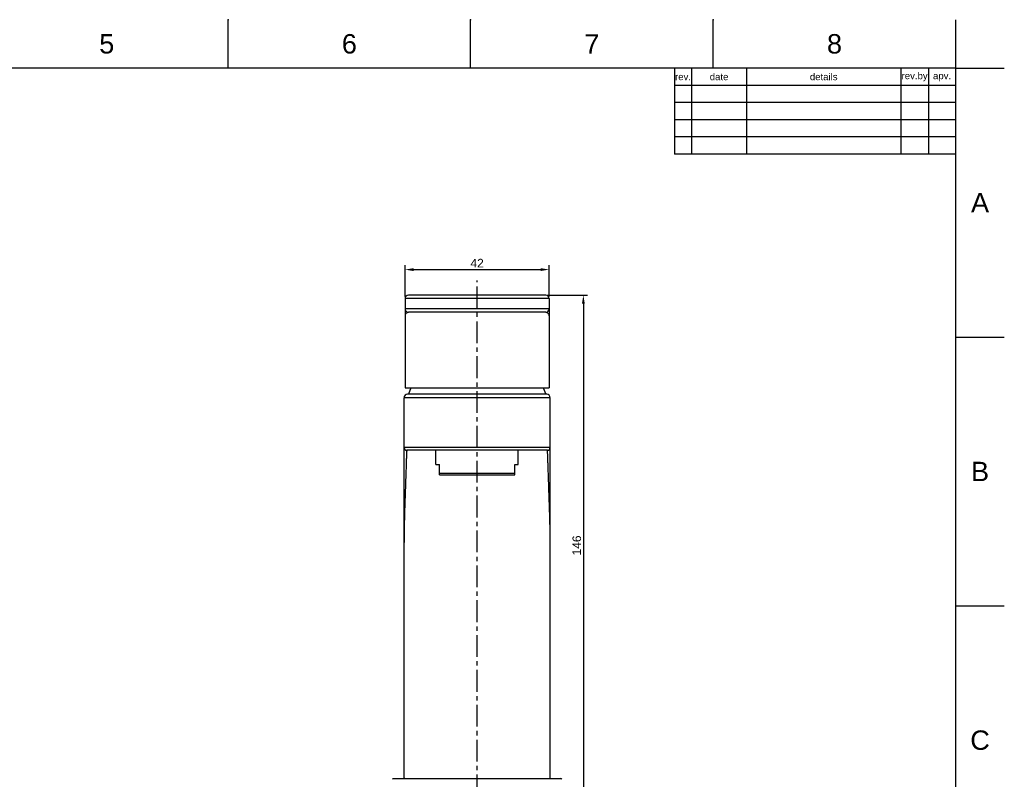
# Model space of a CAD drawing. Header units: millimetres. Extents: x 601 to 1195, y -13 to 407.
# Tile 4 of 4: x 908 to 1195, y 185 to 407. Entities that reach past the tile are written whole.
import ezdxf

# ---------------------------------------------------------------- set-up
doc = ezdxf.new("R2010")
doc.units = ezdxf.units.MM
doc.header["$LTSCALE"] = 0.1
doc.linetypes.add('CENTERX2', pattern=[101.6, 63.5, -12.7, 12.7, -12.7])
for name, color, linetype in [('CENTER', 1, 'CENTERX2'), ('DEF_LAYER_ASSEM_MEMBER', 7, 'Continuous'), ('DIM', 3, 'Continuous'), ('FORM', 7, 'Continuous'), ('TEXT', 2, 'Continuous')]:
    doc.layers.add(name, color=color, linetype=linetype)
doc.styles.get("Standard").update_dxf_attribs({"font": 'arial_0.ttf'})
doc.dimstyles.new('ISO-25', dxfattribs={"dimtxt": 2.5, "dimasz": 2.5, "dimexe": 1.25, "dimexo": 0.625, "dimtad": 1, "dimtxsty": 'Standard', "dimcen": 2.5, "dimadec": 0, "dimazin": 0, "dimtfac": 1, "dimtmove": 0, "dimatfit": 3, "dimfxl": 1, "dimarcsym": 0})

# ---------------------------------------------------------------- blocks, each defined once
blk = doc.blocks.new('*D7')
at = {"layer": 'Defpoints', "color": 0, "transparency": 16777216}
for p in [(1061.34, 326.45), (1065.88, 180.55), (1072.31, 180.55)]:
    blk.add_point(p, dxfattribs=at)
at = {"layer": 'DIM', "color": 0, "lineweight": -2, "transparency": 16777216}
for p, q in [((1061.96, 326.45), (1073.56, 326.45)), ((1072.31, 323.95), (1072.31, 183.05)), ((1066.51, 180.55), (1073.56, 180.55))]:
    blk.add_line(p, q, dxfattribs=at)
at = {"layer": 'DIM', "color": 0, "transparency": 16777216}
for points in [[(1071.89, 323.95), (1072.72, 323.95), (1072.31, 326.45)], [(1071.89, 183.05), (1072.72, 183.05), (1072.31, 180.55)]]:
    blk.add_solid(points, dxfattribs=at)
at = {"layer": 'DIM', "color": 0, "transparency": 16777216, "insert": (1070.41, 253.5), "char_height": 2.5, "attachment_point": 5, "rotation": 90}
blk.add_mtext('146', dxfattribs=at)
blk = doc.blocks.new('*D8')
at = {"layer": 'Defpoints', "color": 0, "transparency": 16777216}
for p in [(1062.34, 333.9), (1020.34, 325.45), (1062.34, 325.45)]:
    blk.add_point(p, dxfattribs=at)
at = {"layer": 'DIM', "color": 0, "lineweight": -2, "transparency": 16777216}
for p, q in [((1020.34, 326.08), (1020.34, 335.15)), ((1022.84, 333.9), (1059.84, 333.9)), ((1062.34, 326.08), (1062.34, 335.15))]:
    blk.add_line(p, q, dxfattribs=at)
at = {"layer": 'DIM', "color": 0, "transparency": 16777216}
for points in [[(1022.84, 334.32), (1022.84, 333.48), (1020.34, 333.9)], [(1059.84, 334.32), (1059.84, 333.48), (1062.34, 333.9)]]:
    blk.add_solid(points, dxfattribs=at)
at = {"layer": 'DIM', "color": 0, "transparency": 16777216, "insert": (1041.34, 335.78), "char_height": 2.5, "attachment_point": 5}
blk.add_mtext('42', dxfattribs=at)

msp = doc.modelspace()

# ---------------------------------------------------------------- linework, layer by layer
for p, q in [((968.746, 392.586), (968.746, 406.728)), ((1039.453, 392.586), (1039.453, 406.728)), ((1110.16, 392.586), (1110.16, 406.728)), ((1180.867, 392.586), (1180.867, 406.728)), ((1180.867, 392.586), (615.21, 392.586)), ((1180.867, 0.869), (1180.867, 392.586)), ((1180.867, 392.586), (1195.008, 392.586)), ((1180.867, 314.243), (1195.008, 314.243)), ((1180.867, 235.899), (1195.008, 235.899))]:
    msp.add_line(p, q)
at = {"color": 7, "linetype": 'Continuous'}
for p, q in [((1020.338, 325.451), (1020.338, 299.451)), ((1062.338, 325.451), (1020.338, 325.451)), ((1061.338, 326.451), (1021.338, 326.451)), ((1062.338, 325.451), (1062.338, 299.451)), ((1062.338, 322.451), (1020.338, 322.451)), ((1061.338, 321.451), (1021.338, 321.451)), ((1020.338, 299.451), (1062.338, 299.451)), ((1022.04, 299.451), (1021.338, 297.551)), ((1060.635, 299.451), (1061.338, 297.551)), ((1020.038, 185.551), (1020.038, 296.551)), ((1062.638, 296.551), (1020.038, 296.551)), ((1061.638, 297.551), (1021.038, 297.551)), ((1062.638, 185.551), (1062.638, 296.551)), ((1062.638, 282.051), (1020.038, 282.051)), ((1061.838, 281.251), (1020.838, 281.251)), ((1016.884, 185.551), (1065.792, 185.551))]:
    msp.add_line(p, q, dxfattribs=at)
for centre, radius, start, end in [((1021.338, 325.451), 1, 90, 180), ((1061.338, 325.451), 1, 0, 90), ((1021.338, 322.451), 1, 180, 270), ((1061.338, 322.451), 1, 270, 0), ((1021.038, 296.551), 1, 90, 180), ((1061.638, 296.551), 1, 0, 90), ((1020.838, 282.051), 0.8, 180, 270), ((1061.838, 282.051), 0.8, 270, 0), ((1016.884, 185.351), 0.2, 90, 178.85424), ((1021.838, 185.766), 1.801, 180.00707, 186.85645), ((1065.792, 185.351), 0.2, 1.14576, 90)]:
    msp.add_arc(centre, radius, start, end, dxfattribs=at)
for points, knots in [([(1021.338, 321.451), (1021.196, 321.451), (1020.921, 321.365), (1020.603, 321.117), (1020.39, 320.804), (1020.338, 320.565), (1020.338, 320.451)], [0, 0, 0, 0, 0.2757537, 0.5379892, 0.7780981, 1, 1, 1, 1]), ([(1062.338, 320.451), (1062.338, 320.565), (1062.286, 320.804), (1062.073, 321.117), (1061.754, 321.365), (1061.479, 321.451), (1061.338, 321.451)], [0, 0, 0, 0, 0.2219092, 0.4620269, 0.7242499, 1, 1, 1, 1]), ([(1020.838, 281.251), (1020.841, 281.251), (1020.835, 281.231), (1020.836, 281.211), (1020.827, 281.16), (1020.821, 281.097), (1020.811, 281.013), (1020.802, 280.912), (1020.793, 280.793), (1020.781, 280.598), (1020.768, 280.312), (1020.754, 279.917), (1020.738, 279.455), (1020.719, 278.93), (1020.698, 278.342), (1020.668, 277.442), (1020.626, 276.182), (1020.572, 274.523), (1020.509, 272.684), (1020.439, 270.691), (1020.365, 268.569), (1020.288, 266.344), (1020.184, 263.227), (1020.074, 259.221), (1020.038, 255.985), (1020.038, 254.351)], [0, 0, 0, 0, 0.0003492, 0.0013978, 0.0031427, 0.0055755, 0.0086877, 0.0124717, 0.0169207, 0.0220283, 0.0341891, 0.0488908, 0.0660667, 0.0856398, 0.107518, 0.1316074, 0.1860263, 0.2480217, 0.3166794, 0.3910762, 0.4702824, 0.5533455, 0.6393398, 0.8178722, 1, 1, 1, 1]), ([(1062.638, 254.351), (1062.638, 255.987), (1062.599, 259.224), (1062.472, 263.976), (1062.336, 267.803), (1062.236, 270.696), (1062.166, 272.688), (1062.103, 274.526), (1062.048, 276.185), (1062.007, 277.444), (1061.977, 278.344), (1061.957, 278.931), (1061.938, 279.457), (1061.921, 279.918), (1061.904, 280.312), (1061.889, 280.638), (1061.877, 280.866), (1061.868, 281.013), (1061.862, 281.097), (1061.856, 281.161), (1061.85, 281.21), (1061.843, 281.233), (1061.841, 281.251), (1061.838, 281.251)], [0, 0, 0, 0, 0.1823189, 0.3607406, 0.529895, 0.6090806, 0.683451, 0.7520847, 0.8140545, 0.8684405, 0.8925178, 0.9143832, 0.9339439, 0.951112, 0.9658082, 0.977959, 0.9874994, 0.9912728, 0.9943745, 0.9968004, 0.9985469, 0.9996112, 1, 1, 1, 1])]:
    msp.add_open_spline(points, degree=3, knots=knots, dxfattribs=at)
for p in [(968.746, 406.728), (1039.453, 406.728), (1110.16, 406.728), (1180.867, 314.243), (1180.867, 235.899)]:
    msp.add_point(p)
at = {"layer": 'CENTER'}
msp.add_line((1041.338, 129.587), (1041.338, 330.75), dxfattribs=at)
at = {"layer": 'DEF_LAYER_ASSEM_MEMBER', "color": 7, "linetype": 'Continuous'}
for p, q in [((1029.338, 277.108), (1029.338, 281.251)), ((1053.338, 277.108), (1053.338, 281.251)), ((1029.338, 277.108), (1030.388, 277.108)), ((1030.388, 274.108), (1030.388, 277.108)), ((1052.288, 274.108), (1052.288, 277.108)), ((1052.288, 277.108), (1053.338, 277.108)), ((1030.388, 274.608), (1052.288, 274.608)), ((1030.388, 274.108), (1052.288, 274.108))]:
    msp.add_line(p, q, dxfattribs=at)
at = {"layer": 'FORM'}
for p, q in [((1098.867, 392.586), (1098.867, 367.586)), ((1103.867, 392.586), (1103.867, 367.586)), ((1119.867, 392.586), (1119.867, 367.586)), ((1164.867, 392.586), (1164.867, 367.586)), ((1172.867, 392.586), (1172.867, 367.586)), ((1180.867, 387.586), (1098.867, 387.586)), ((1180.867, 382.586), (1098.867, 382.586)), ((1180.867, 377.586), (1098.867, 377.586)), ((1180.867, 372.586), (1098.867, 372.586)), ((1180.867, 367.586), (1098.867, 367.586))]:
    msp.add_line(p, q, dxfattribs=at)

# ---------------------------------------------------------------- texts
at = {"char_height": 5.657, "attachment_point": 5}
for s, width, insert in [('5', 50, (933.392, 399.657)), ('6', 50, (1004.099, 399.657)), ('7', 50, (1074.806, 399.657)), ('8', 50, (1145.513, 399.657)), ('A', 10, (1187.937, 353.415)), ('B', 10, (1187.937, 275.071)), ('C', 10, (1187.937, 196.728))]:
    msp.add_mtext_dynamic_manual_height_columns(s, width=width, gutter_width=12.5, heights=[0], dxfattribs=dict(at, insert=insert))
at = {"layer": 'TEXT', "char_height": 2, "attachment_point": 5}
for s, width, insert in [('rev.', 5, (1101.367, 390.086)), ('date', 16, (1111.867, 390.086)), ('details', 45, (1142.367, 390.086)), ('rev.by', 8, (1168.867, 390.086)), ('apv.', 8, (1176.867, 390.086))]:
    msp.add_mtext_dynamic_manual_height_columns(s, width=width, gutter_width=12.5, heights=[0], dxfattribs=dict(at, insert=insert))

# ---------------------------------------------------------------- dimensions: what is measured, and where the dimension line sits
at = {"layer": 'DIM'}
dim = msp.add_linear_dim(base=(1062.338, 333.899), p1=(1020.338, 325.451), p2=(1062.338, 325.451), dimstyle='ISO-25', dxfattribs=at)
dim.commit()
dim.dimension.update_dxf_attribs({"geometry": '*D8', "text_midpoint": (1041.338, 335.779)})
dim = msp.add_linear_dim(base=(1072.308, 180.551), p1=(1061.338, 326.451), p2=(1065.884, 180.551), angle=90, text='146', dimstyle='ISO-25', dxfattribs=at)
dim.commit()
dim.dimension.update_dxf_attribs({"geometry": '*D7', "text_midpoint": (1070.407, 253.501)})

doc.saveas('drawing.dxf')
